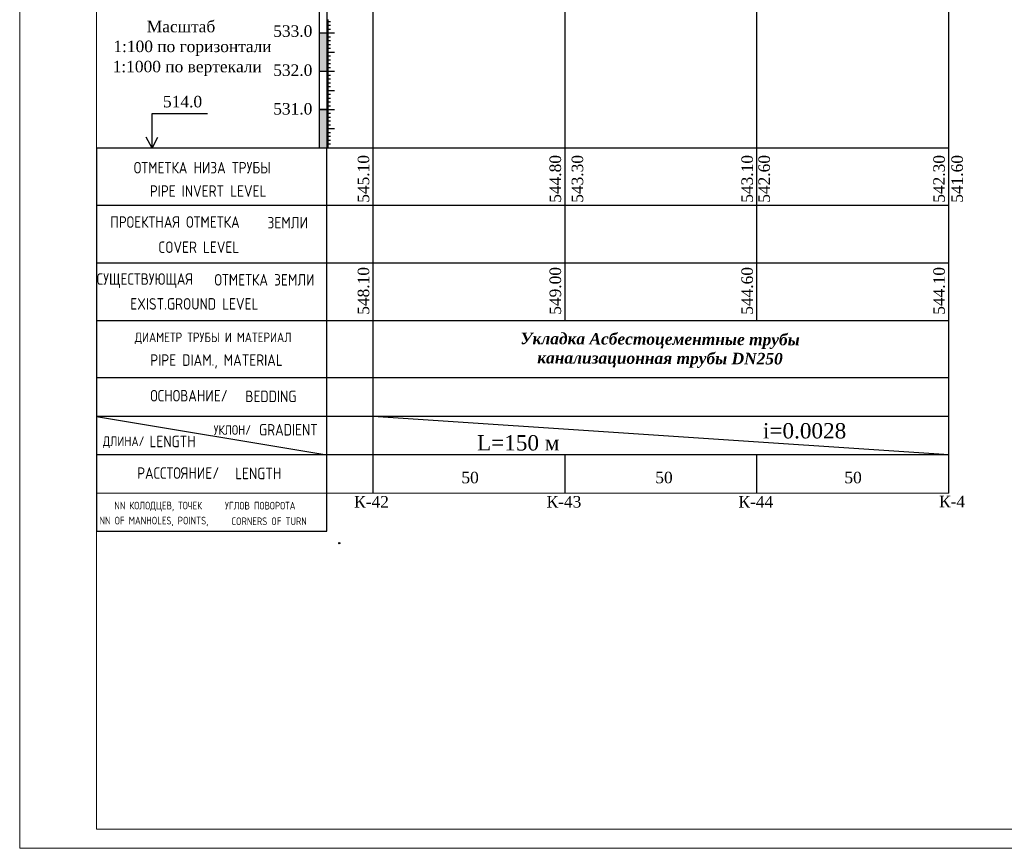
# Model space of a CAD drawing. Extents: x 0 to 362422, y 0 to 4201735.
# Tile 34 of 256: x 359889 to 360145, y 4197806 to 4198022. Entities that reach past the tile are written whole.
import ezdxf

# ---------------------------------------------------------------- set-up
doc = ezdxf.new("R2010")
doc.units = 0
doc.header["$LTSCALE"] = 0.5
doc.header["$MEASUREMENT"] = 0
doc.header["$PDMODE"] = 32
doc.header["$PDSIZE"] = 0.3
for name, color, linetype in [('(004) Точки рельефа', 7, 'Continuous'), ('(022) Возд. Линии', 7, 'Continuous'), ('Профил', 7, 'Continuous')]:
    doc.layers.add(name, color=color, linetype=linetype)
doc.layers.add('.', color=7, linetype='Continuous', lineweight=15)
doc.layers.add('Размеры', color=251, linetype='Continuous', lineweight=25)
doc.styles.add('_PP_TXT', font='simplex.shx', dxfattribs={"width": 0.8})
doc.styles.add('ariac', font='ARIALN.TTF')
doc.styles.add('seviyorum', font='times.ttf')
doc.styles.add('Times New Roman', font='times.ttf')
doc.styles.add('WROMLATS', font='wromlats.shx', dxfattribs={"bigfont": 'bigfont.shx'})

msp = doc.modelspace()

# ---------------------------------------------------------------- hatches: boundary and pattern name
at = {"layer": '.', "lineweight": 30}
h = msp.add_hatch(color=250, dxfattribs=at)
h.dxf.hatch_style = 1
h.set_gradient(color1=(51, 51, 51), color2=(214, 214, 214), tint=1)
h.paths.add_polyline_path([(359966.552, 4198008.998), (359968.552, 4198008.998), (359968.552, 4198018.998), (359966.552, 4198018.998)])
h = msp.add_hatch(color=250, dxfattribs=at)
h.dxf.hatch_style = 1
h.set_gradient(color1=(51, 51, 51), color2=(214, 214, 214), tint=1)
h.paths.add_polyline_path([(359966.552, 4197989.019), (359968.552, 4197989.019), (359968.552, 4197998.998), (359966.552, 4197998.998)])

# ---------------------------------------------------------------- linework, layer by layer
at = {"layer": '(004) Точки рельефа'}
msp.add_point((359971.837, 4197885.911, 532.065), dxfattribs=at)
at = {"layer": '(022) Возд. Линии', "color": 0, "lineweight": 25, "flags": 128}
for points in [[(359966.552, 4198198.934), (359966.552, 4197989.019)], [(359968.552, 4198198.934), (359968.552, 4197989.019)]]:
    msp.add_lwpolyline(points, dxfattribs=at)
at = {"linetype": 'Continuous'}
for p, q in [((359968.552, 4198022.377), (359969.057, 4198022.377)), ((359968.552, 4198022.277), (359969.057, 4198022.277)), ((359968.552, 4198022.177), (359969.057, 4198022.177)), ((359968.552, 4198022.077), (359969.057, 4198022.077)), ((359968.552, 4198021.977), (359969.566, 4198021.977)), ((359968.552, 4198021.877), (359969.057, 4198021.877)), ((359968.552, 4198021.777), (359969.057, 4198021.777)), ((359968.552, 4198021.677), (359969.057, 4198021.677)), ((359968.552, 4198021.577), (359969.057, 4198021.577)), ((359968.552, 4198021.477), (359969.057, 4198021.477)), ((359968.552, 4198021.377), (359969.057, 4198021.377)), ((359968.552, 4198021.277), (359969.057, 4198021.277)), ((359968.552, 4198021.177), (359969.057, 4198021.177)), ((359968.552, 4198021.077), (359969.057, 4198021.077)), ((359968.552, 4198020.977), (359969.566, 4198020.977)), ((359966.552, 4198018.977), (359970.58, 4198018.977)), ((359968.552, 4198020.877), (359969.057, 4198020.877)), ((359968.552, 4198020.777), (359969.057, 4198020.777)), ((359968.552, 4198020.677), (359969.057, 4198020.677)), ((359968.552, 4198020.577), (359969.057, 4198020.577)), ((359968.552, 4198020.477), (359969.057, 4198020.477)), ((359968.552, 4198020.377), (359969.057, 4198020.377)), ((359968.552, 4198020.277), (359969.057, 4198020.277)), ((359968.552, 4198020.177), (359969.057, 4198020.177)), ((359968.552, 4198020.077), (359969.057, 4198020.077)), ((359968.552, 4198019.977), (359969.566, 4198019.977)), ((359968.552, 4198019.877), (359969.057, 4198019.877)), ((359968.552, 4198019.777), (359969.057, 4198019.777)), ((359968.552, 4198019.677), (359969.057, 4198019.677)), ((359968.552, 4198019.577), (359969.057, 4198019.577)), ((359968.552, 4198019.477), (359969.057, 4198019.477)), ((359968.552, 4198019.377), (359969.057, 4198019.377)), ((359968.552, 4198019.277), (359969.057, 4198019.277)), ((359968.552, 4198019.177), (359969.057, 4198019.177)), ((359968.552, 4198019.077), (359969.057, 4198019.077)), ((359968.552, 4198018.877), (359969.057, 4198018.877)), ((359968.552, 4198018.777), (359969.057, 4198018.777)), ((359968.552, 4198018.677), (359969.057, 4198018.677)), ((359968.552, 4198018.577), (359969.057, 4198018.577)), ((359968.552, 4198018.477), (359969.057, 4198018.477)), ((359968.552, 4198018.377), (359969.057, 4198018.377)), ((359968.552, 4198018.277), (359969.057, 4198018.277)), ((359968.552, 4198018.177), (359969.057, 4198018.177)), ((359968.552, 4198018.077), (359969.057, 4198018.077)), ((359968.552, 4198017.977), (359969.566, 4198017.977)), ((359968.552, 4198017.877), (359969.057, 4198017.877)), ((359968.552, 4198017.777), (359969.057, 4198017.777)), ((359968.552, 4198017.677), (359969.057, 4198017.677)), ((359968.552, 4198017.577), (359969.057, 4198017.577)), ((359968.552, 4198017.477), (359969.057, 4198017.477)), ((359968.552, 4198017.377), (359969.057, 4198017.377)), ((359968.552, 4198017.277), (359969.057, 4198017.277)), ((359968.552, 4198017.177), (359969.057, 4198017.177)), ((359968.552, 4198017.077), (359969.057, 4198017.077)), ((359968.552, 4198016.977), (359969.566, 4198016.977)), ((359968.552, 4198016.877), (359969.057, 4198016.877)), ((359968.552, 4198016.777), (359969.057, 4198016.777)), ((359968.552, 4198016.677), (359969.057, 4198016.677)), ((359968.552, 4198016.577), (359969.057, 4198016.577)), ((359968.552, 4198016.477), (359969.057, 4198016.477)), ((359968.552, 4198016.377), (359969.057, 4198016.377)), ((359968.552, 4198016.277), (359969.057, 4198016.277)), ((359968.552, 4198016.177), (359969.057, 4198016.177)), ((359968.552, 4198016.077), (359969.057, 4198016.077)), ((359968.552, 4198015.977), (359969.566, 4198015.977)), ((359968.552, 4198015.877), (359969.057, 4198015.877)), ((359968.552, 4198015.777), (359969.057, 4198015.777)), ((359968.552, 4198015.677), (359969.057, 4198015.677)), ((359968.552, 4198015.577), (359969.057, 4198015.577)), ((359968.552, 4198015.477), (359969.057, 4198015.477)), ((359968.552, 4198015.377), (359969.057, 4198015.377)), ((359968.552, 4198015.277), (359969.057, 4198015.277)), ((359968.552, 4198015.177), (359969.057, 4198015.177)), ((359968.552, 4198015.077), (359969.057, 4198015.077)), ((359968.552, 4198014.977), (359969.566, 4198014.977)), ((359968.552, 4198014.877), (359969.057, 4198014.877)), ((359968.552, 4198014.777), (359969.057, 4198014.777)), ((359968.552, 4198014.677), (359969.057, 4198014.677)), ((359968.552, 4198014.577), (359969.057, 4198014.577)), ((359968.552, 4198014.477), (359969.057, 4198014.477)), ((359968.552, 4198014.377), (359969.057, 4198014.377)), ((359968.552, 4198014.277), (359969.057, 4198014.277)), ((359968.552, 4198014.177), (359969.057, 4198014.177)), ((359968.552, 4198014.077), (359969.057, 4198014.077)), ((359968.552, 4198013.977), (359970.58, 4198013.977)), ((359968.552, 4198013.877), (359969.057, 4198013.877)), ((359968.552, 4198013.777), (359969.057, 4198013.777)), ((359968.552, 4198013.677), (359969.057, 4198013.677)), ((359968.552, 4198013.577), (359969.057, 4198013.577)), ((359968.552, 4198013.477), (359969.057, 4198013.477)), ((359968.552, 4198013.377), (359969.057, 4198013.377)), ((359968.552, 4198013.277), (359969.057, 4198013.277)), ((359968.552, 4198013.177), (359969.057, 4198013.177)), ((359968.552, 4198013.077), (359969.057, 4198013.077)), ((359968.552, 4198012.977), (359969.566, 4198012.977)), ((359968.552, 4198012.877), (359969.057, 4198012.877)), ((359968.552, 4198012.777), (359969.057, 4198012.777)), ((359968.552, 4198012.677), (359969.057, 4198012.677)), ((359968.552, 4198012.577), (359969.057, 4198012.577)), ((359968.552, 4198012.477), (359969.057, 4198012.477)), ((359968.552, 4198012.377), (359969.057, 4198012.377)), ((359968.552, 4198012.277), (359969.057, 4198012.277)), ((359968.552, 4198012.177), (359969.057, 4198012.177)), ((359968.552, 4198012.077), (359969.057, 4198012.077)), ((359968.552, 4198011.977), (359969.566, 4198011.977)), ((359968.552, 4198011.877), (359969.057, 4198011.877)), ((359968.552, 4198011.777), (359969.057, 4198011.777)), ((359968.552, 4198011.677), (359969.057, 4198011.677)), ((359968.552, 4198011.577), (359969.057, 4198011.577)), ((359968.552, 4198011.477), (359969.057, 4198011.477)), ((359968.552, 4198011.377), (359969.057, 4198011.377)), ((359968.552, 4198011.277), (359969.057, 4198011.277)), ((359968.552, 4198011.177), (359969.057, 4198011.177)), ((359968.552, 4198011.077), (359969.057, 4198011.077)), ((359968.552, 4198010.977), (359969.566, 4198010.977)), ((359968.552, 4198010.877), (359969.057, 4198010.877)), ((359968.552, 4198010.777), (359969.057, 4198010.777)), ((359968.552, 4198010.677), (359969.057, 4198010.677)), ((359966.552, 4198008.998), (359970.58, 4198008.998)), ((359966.552, 4198008.977), (359970.58, 4198008.977)), ((359968.552, 4198010.577), (359969.057, 4198010.577)), ((359968.552, 4198010.477), (359969.057, 4198010.477)), ((359968.552, 4198010.377), (359969.057, 4198010.377)), ((359968.552, 4198010.277), (359969.057, 4198010.277)), ((359968.552, 4198010.177), (359969.057, 4198010.177)), ((359968.552, 4198010.077), (359969.057, 4198010.077)), ((359968.552, 4198009.977), (359969.566, 4198009.977)), ((359968.552, 4198009.877), (359969.057, 4198009.877)), ((359968.552, 4198009.777), (359969.057, 4198009.777)), ((359968.552, 4198009.677), (359969.057, 4198009.677)), ((359968.552, 4198009.577), (359969.057, 4198009.577)), ((359968.552, 4198009.477), (359969.057, 4198009.477)), ((359968.552, 4198009.377), (359969.057, 4198009.377)), ((359968.552, 4198009.277), (359969.057, 4198009.277)), ((359968.552, 4198009.177), (359969.057, 4198009.177)), ((359968.552, 4198009.077), (359969.057, 4198009.077)), ((359968.552, 4198008.898), (359969.057, 4198008.898)), ((359968.552, 4198008.798), (359969.057, 4198008.798)), ((359968.552, 4198008.698), (359969.057, 4198008.698)), ((359968.552, 4198008.598), (359969.057, 4198008.598)), ((359968.552, 4198008.498), (359969.057, 4198008.498)), ((359968.552, 4198008.398), (359969.057, 4198008.398)), ((359968.552, 4198008.298), (359969.057, 4198008.298)), ((359968.552, 4198008.198), (359969.057, 4198008.198)), ((359968.552, 4198008.098), (359969.057, 4198008.098)), ((359968.552, 4198007.998), (359969.566, 4198007.998)), ((359968.552, 4198007.898), (359969.057, 4198007.898)), ((359968.552, 4198007.798), (359969.057, 4198007.798)), ((359968.552, 4198007.698), (359969.057, 4198007.698)), ((359968.552, 4198007.598), (359969.057, 4198007.598)), ((359968.552, 4198007.498), (359969.057, 4198007.498)), ((359968.552, 4198007.398), (359969.057, 4198007.398)), ((359968.552, 4198007.298), (359969.057, 4198007.298)), ((359968.552, 4198007.198), (359969.057, 4198007.198)), ((359968.552, 4198007.098), (359969.057, 4198007.098)), ((359968.552, 4198006.998), (359969.566, 4198006.998)), ((359968.552, 4198006.898), (359969.057, 4198006.898)), ((359968.552, 4198006.798), (359969.057, 4198006.798)), ((359968.552, 4198006.698), (359969.057, 4198006.698)), ((359968.552, 4198006.598), (359969.057, 4198006.598)), ((359968.552, 4198006.498), (359969.057, 4198006.498)), ((359968.552, 4198006.398), (359969.057, 4198006.398)), ((359968.552, 4198006.298), (359969.057, 4198006.298)), ((359968.552, 4198006.198), (359969.057, 4198006.198)), ((359968.552, 4198006.098), (359969.057, 4198006.098)), ((359968.552, 4198005.998), (359969.566, 4198005.998)), ((359968.552, 4198005.898), (359969.057, 4198005.898)), ((359968.552, 4198005.798), (359969.057, 4198005.798)), ((359968.552, 4198005.698), (359969.057, 4198005.698)), ((359968.552, 4198005.598), (359969.057, 4198005.598)), ((359968.552, 4198005.498), (359969.057, 4198005.498)), ((359968.552, 4198005.398), (359969.057, 4198005.398)), ((359968.552, 4198005.298), (359969.057, 4198005.298)), ((359968.552, 4198005.198), (359969.057, 4198005.198)), ((359968.552, 4198005.098), (359969.057, 4198005.098)), ((359968.552, 4198004.998), (359969.566, 4198004.998)), ((359968.552, 4198004.898), (359969.057, 4198004.898)), ((359968.552, 4198004.798), (359969.057, 4198004.798)), ((359968.552, 4198004.698), (359969.057, 4198004.698)), ((359968.552, 4198004.598), (359969.057, 4198004.598)), ((359968.552, 4198004.498), (359969.057, 4198004.498)), ((359968.552, 4198004.398), (359969.057, 4198004.398)), ((359968.552, 4198004.298), (359969.057, 4198004.298)), ((359968.552, 4198004.198), (359969.057, 4198004.198)), ((359968.552, 4198004.098), (359969.057, 4198004.098)), ((359968.552, 4198003.998), (359970.58, 4198003.998)), ((359968.552, 4198003.898), (359969.057, 4198003.898)), ((359968.552, 4198003.798), (359969.057, 4198003.798)), ((359968.552, 4198003.698), (359969.057, 4198003.698)), ((359968.552, 4198003.598), (359969.057, 4198003.598))]:
    msp.add_line(p, q, dxfattribs=at)
at = {"color": 0, "linetype": 'Continuous'}
for p, q in [((359968.552, 4198003.498), (359969.057, 4198003.498)), ((359968.552, 4198003.398), (359969.057, 4198003.398)), ((359968.552, 4198003.298), (359969.057, 4198003.298)), ((359968.552, 4198003.198), (359969.057, 4198003.198)), ((359968.552, 4198003.098), (359969.057, 4198003.098)), ((359968.552, 4198002.998), (359969.566, 4198002.998)), ((359968.552, 4198002.898), (359969.057, 4198002.898)), ((359968.552, 4198002.798), (359969.057, 4198002.798)), ((359968.552, 4198002.698), (359969.057, 4198002.698)), ((359968.552, 4198002.598), (359969.057, 4198002.598)), ((359968.552, 4198002.498), (359969.057, 4198002.498)), ((359968.552, 4198002.398), (359969.057, 4198002.398)), ((359968.552, 4198002.298), (359969.057, 4198002.298)), ((359968.552, 4198002.198), (359969.057, 4198002.198)), ((359968.552, 4198002.098), (359969.057, 4198002.098)), ((359968.552, 4198001.998), (359969.566, 4198001.998)), ((359968.552, 4198001.898), (359969.057, 4198001.898)), ((359968.552, 4198001.798), (359969.057, 4198001.798)), ((359968.552, 4198001.698), (359969.057, 4198001.698)), ((359968.552, 4198001.598), (359969.057, 4198001.598)), ((359968.552, 4198001.498), (359969.057, 4198001.498)), ((359968.552, 4198001.398), (359969.057, 4198001.398)), ((359968.552, 4198001.298), (359969.057, 4198001.298)), ((359968.552, 4198001.198), (359969.057, 4198001.198)), ((359968.552, 4198001.098), (359969.057, 4198001.098)), ((359968.552, 4198000.998), (359969.566, 4198000.998)), ((359968.552, 4198000.898), (359969.057, 4198000.898)), ((359968.552, 4198000.798), (359969.057, 4198000.798)), ((359968.552, 4198000.698), (359969.057, 4198000.698)), ((359968.552, 4198000.598), (359969.057, 4198000.598)), ((359968.552, 4198000.498), (359969.057, 4198000.498)), ((359968.552, 4198000.398), (359969.057, 4198000.398)), ((359966.552, 4197998.998), (359970.58, 4197998.998)), ((359968.552, 4198000.298), (359969.057, 4198000.298)), ((359968.552, 4198000.198), (359969.057, 4198000.198)), ((359968.552, 4198000.098), (359969.057, 4198000.098)), ((359968.552, 4197999.998), (359969.566, 4197999.998)), ((359968.552, 4197999.898), (359969.057, 4197999.898)), ((359968.552, 4197999.798), (359969.057, 4197999.798)), ((359968.552, 4197999.698), (359969.057, 4197999.698)), ((359968.552, 4197999.598), (359969.057, 4197999.598)), ((359968.552, 4197999.498), (359969.057, 4197999.498)), ((359968.552, 4197999.398), (359969.057, 4197999.398)), ((359968.552, 4197999.298), (359969.057, 4197999.298)), ((359968.552, 4197999.198), (359969.057, 4197999.198)), ((359968.552, 4197999.098), (359969.057, 4197999.098)), ((359968.552, 4197998.919), (359969.057, 4197998.919)), ((359968.552, 4197998.819), (359969.057, 4197998.819)), ((359968.552, 4197998.719), (359969.057, 4197998.719)), ((359968.552, 4197998.619), (359969.057, 4197998.619)), ((359968.552, 4197998.519), (359969.057, 4197998.519)), ((359968.552, 4197998.419), (359969.057, 4197998.419)), ((359968.552, 4197998.319), (359969.057, 4197998.319)), ((359968.552, 4197998.219), (359969.057, 4197998.219)), ((359968.552, 4197998.119), (359969.057, 4197998.119)), ((359968.552, 4197998.019), (359969.566, 4197998.019)), ((359968.552, 4197997.919), (359969.057, 4197997.919)), ((359968.552, 4197997.819), (359969.057, 4197997.819)), ((359968.552, 4197997.719), (359969.057, 4197997.719)), ((359968.552, 4197997.619), (359969.057, 4197997.619)), ((359968.552, 4197997.519), (359969.057, 4197997.519)), ((359968.552, 4197997.419), (359969.057, 4197997.419)), ((359968.552, 4197997.319), (359969.057, 4197997.319)), ((359968.552, 4197997.219), (359969.057, 4197997.219)), ((359968.552, 4197997.119), (359969.057, 4197997.119)), ((359968.552, 4197997.019), (359969.566, 4197997.019)), ((359968.552, 4197996.919), (359969.057, 4197996.919)), ((359968.552, 4197996.819), (359969.057, 4197996.819)), ((359968.552, 4197996.719), (359969.057, 4197996.719)), ((359968.552, 4197996.619), (359969.057, 4197996.619)), ((359968.552, 4197996.519), (359969.057, 4197996.519)), ((359968.552, 4197996.419), (359969.057, 4197996.419)), ((359968.552, 4197996.319), (359969.057, 4197996.319)), ((359968.552, 4197996.219), (359969.057, 4197996.219)), ((359968.552, 4197996.119), (359969.057, 4197996.119)), ((359968.552, 4197996.019), (359969.566, 4197996.019)), ((359968.552, 4197995.919), (359969.057, 4197995.919)), ((359968.552, 4197995.819), (359969.057, 4197995.819)), ((359968.552, 4197995.719), (359969.057, 4197995.719)), ((359968.552, 4197995.619), (359969.057, 4197995.619)), ((359968.552, 4197995.519), (359969.057, 4197995.519)), ((359968.552, 4197995.419), (359969.057, 4197995.419)), ((359968.552, 4197995.319), (359969.057, 4197995.319)), ((359968.552, 4197995.219), (359969.057, 4197995.219)), ((359968.552, 4197995.119), (359969.057, 4197995.119)), ((359968.552, 4197995.019), (359969.566, 4197995.019)), ((359968.552, 4197994.919), (359969.057, 4197994.919)), ((359968.552, 4197994.819), (359969.057, 4197994.819)), ((359968.552, 4197994.719), (359969.057, 4197994.719)), ((359968.552, 4197994.619), (359969.057, 4197994.619)), ((359968.552, 4197994.519), (359969.057, 4197994.519)), ((359968.552, 4197994.419), (359969.057, 4197994.419)), ((359968.552, 4197994.319), (359969.057, 4197994.319)), ((359968.552, 4197994.219), (359969.057, 4197994.219)), ((359968.552, 4197994.119), (359969.057, 4197994.119)), ((359968.552, 4197994.019), (359970.58, 4197994.019)), ((359968.552, 4197993.919), (359969.057, 4197993.919)), ((359968.552, 4197993.819), (359969.057, 4197993.819)), ((359968.552, 4197993.719), (359969.057, 4197993.719)), ((359968.552, 4197993.619), (359969.057, 4197993.619)), ((359968.552, 4197993.519), (359969.057, 4197993.519)), ((359968.552, 4197993.419), (359969.057, 4197993.419)), ((359968.552, 4197993.319), (359969.057, 4197993.319)), ((359968.552, 4197993.219), (359969.057, 4197993.219)), ((359968.552, 4197993.119), (359969.057, 4197993.119)), ((359968.552, 4197993.019), (359969.566, 4197993.019)), ((359968.552, 4197992.919), (359969.057, 4197992.919)), ((359968.552, 4197992.819), (359969.057, 4197992.819)), ((359968.552, 4197992.719), (359969.057, 4197992.719)), ((359968.552, 4197992.619), (359969.057, 4197992.619)), ((359968.552, 4197992.519), (359969.057, 4197992.519)), ((359968.552, 4197992.419), (359969.057, 4197992.419)), ((359968.552, 4197992.319), (359969.057, 4197992.319)), ((359968.552, 4197992.219), (359969.057, 4197992.219)), ((359968.552, 4197992.119), (359969.057, 4197992.119)), ((359968.552, 4197992.019), (359969.566, 4197992.019)), ((359968.552, 4197991.919), (359969.057, 4197991.919)), ((359968.552, 4197991.819), (359969.057, 4197991.819)), ((359968.552, 4197991.719), (359969.057, 4197991.719)), ((359968.552, 4197991.619), (359969.057, 4197991.619)), ((359968.552, 4197991.519), (359969.057, 4197991.519)), ((359968.552, 4197991.419), (359969.057, 4197991.419)), ((359968.552, 4197991.319), (359969.057, 4197991.319)), ((359968.552, 4197991.219), (359969.057, 4197991.219)), ((359968.552, 4197991.119), (359969.057, 4197991.119)), ((359968.552, 4197991.019), (359969.566, 4197991.019)), ((359968.552, 4197990.919), (359969.057, 4197990.919)), ((359968.552, 4197990.819), (359969.057, 4197990.819)), ((359968.552, 4197990.719), (359969.057, 4197990.719)), ((359968.552, 4197990.619), (359969.057, 4197990.619)), ((359968.552, 4197990.519), (359969.057, 4197990.519)), ((359968.552, 4197990.419), (359969.057, 4197990.419)), ((359968.552, 4197990.319), (359969.057, 4197990.319)), ((359968.552, 4197990.219), (359969.057, 4197990.219)), ((359968.552, 4197990.119), (359969.057, 4197990.119)), ((359966.552, 4197989.019, -281.08), (359970.58, 4197989.019)), ((359968.552, 4197990.019), (359969.566, 4197990.019)), ((359968.552, 4197989.919), (359969.057, 4197989.919)), ((359968.552, 4197989.819), (359969.057, 4197989.819)), ((359968.552, 4197989.719), (359969.057, 4197989.719)), ((359968.552, 4197989.619), (359969.057, 4197989.619)), ((359968.552, 4197989.519), (359969.057, 4197989.519)), ((359968.552, 4197989.419), (359969.057, 4197989.419)), ((359968.552, 4197989.319), (359969.057, 4197989.319)), ((359968.552, 4197989.219), (359969.057, 4197989.219)), ((359968.552, 4197989.119), (359969.057, 4197989.119))]:
    msp.add_line(p, q, dxfattribs=at)
at = {"color": 0}
for p, q in [((359923.031, 4197988.962), (359923.031, 4197997.97)), ((359923.031, 4197997.97), (359937.522, 4197997.97)), ((359923.031, 4197988.962), (359921.548, 4197991.798)), ((359923.031, 4197988.962), (359924.514, 4197991.798)), ((359908.552, 4197989.019), (359968.552, 4197989.019)), ((359908.552, 4197989.019), (359908.552, 4197889.019)), ((359968.552, 4197989.019, 267.491), (360130.661, 4197989.019, 267.491)), ((359968.552, 4197889.019), (359968.552, 4197989.019)), ((359908.552, 4197974.019), (359968.552, 4197974.019)), ((359968.552, 4197974.019, 267.491), (360130.691, 4197974.019, 267.491)), ((359908.552, 4197959.019), (359968.552, 4197959.019)), ((359968.552, 4197959.019, 267.491), (360130.661, 4197959.019, 267.491)), ((359908.552, 4197944.019), (359968.552, 4197944.019)), ((359968.552, 4197944.019, 267.491), (360130.661, 4197944.019, 267.491)), ((359968.552, 4197929.019), (359908.552, 4197929.019)), ((360130.661, 4197929.019, 267.491), (359968.552, 4197929.019, 267.491)), ((359908.552, 4197919.019), (359968.552, 4197919.019)), ((359908.552, 4197918.962), (359968.552, 4197908.962)), ((359968.552, 4197919.019, 267.491), (360130.661, 4197919.019, 267.491)), ((359980.661, 4197919.019, 267.491), (360130.661, 4197909.019)), ((359908.552, 4197909.019), (359968.552, 4197909.019)), ((359968.552, 4197909.019, 267.491), (360130.661, 4197909.019, 267.491))]:
    msp.add_line(p, q, dxfattribs=at)
at = {"linetype": 'ByBlock', "lineweight": 13, "ltscale": 0.6}
for p, q in [((359968.552, 4197898.984), (359908.552, 4197898.984)), ((360130.661, 4197898.984, 267.491), (359968.552, 4197898.984, 267.491))]:
    msp.add_line(p, q, dxfattribs=at)
at = {"elevation": 802.472}
for points in [[(359980.661, 4197898.984), (359980.661, 4198186.114)], [(360030.661, 4197944.019), (360030.661, 4198184.831)], [(360080.661, 4197944.019), (360080.661, 4198184.911)], [(360030.661, 4197898.984), (360030.661, 4197909.019)], [(360080.661, 4197898.984), (360080.661, 4197909.019)]]:
    msp.add_lwpolyline(points, dxfattribs=at)
for points in [[(360130.661, 4197909.019), (360130.661, 4198184.911)], [(360130.661, 4197898.984), (360130.661, 4197909.019)]]:
    msp.add_lwpolyline(points)
at = {"layer": 'Defpoints', "color": 0, "lineweight": 13}
for p, q in [((359888.552, 4197806.337), (359888.552, 4198226.337)), ((359908.552, 4197811.337), (359908.552, 4198221.337)), ((359908.552, 4197811.337), (360259.281, 4197811.337)), ((359888.552, 4197806.337), (360401.719, 4197806.337))]:
    msp.add_line(p, q, dxfattribs=at)
at = {"layer": 'Размеры', "color": 0}
for p, q in [((359966.552, 4198018.977), (359968.552, 4198018.977)), ((359966.552, 4198008.998), (359968.552, 4198008.998)), ((359966.552, 4198008.998), (359968.552, 4198008.998)), ((359966.552, 4198008.977), (359968.552, 4198008.977)), ((359966.552, 4197998.977), (359968.552, 4197998.977)), ((359968.552, 4197998.977, -281.08), (359966.552, 4197998.977, -281.08)), ((359966.552, 4197998.977, -281.08), (359966.552, 4197989.019, -281.08))]:
    msp.add_line(p, q, dxfattribs=at)
at = {"layer": 'Размеры'}
msp.add_lwpolyline([(359908.552, 4197889.019), (359968.552, 4197889.019)], dxfattribs=at)

# ---------------------------------------------------------------- texts
at = {"color": 0, "style": '_PP_TXT', "width": 0.8}
for s, height, p in [('ОТМЕТКА НИЗА ТРУБЫ', 3, (359918.291, 4197982.338)), ('PIPE INVERT LEVEL', 3, (359922.469, 4197976.245)), ('ПРОЕКТНАЯ ОТМЕТКА', 3, (359912.152, 4197968.162)), ('ЗЕМЛИ', 3, (359953.157, 4197967.993)), ('COVER LEVEL', 3, (359924.677, 4197961.597)), ('СУЩЕСТВУЮЩАЯ', 3, (359908.626, 4197953.292)), ('ОТМЕТКА ЗЕМЛИ', 3, (359939.305, 4197953.09)), ('EXIST.GROUND LEVEL', 3, (359917.385, 4197946.82)), ('ДИАМЕТР ТРУБЫ И МАТЕРИАЛ', 2.5, (359918.552, 4197938.34)), ('PIPE DIAM., MATERIAL', 3, (359922.589, 4197932.16)), ('ОСНОВАНИЕ/', 3, (359922.582, 4197922.868)), ('BEDDING', 3, (359947.351, 4197922.694)), ('УКЛОН/', 2.5, (359939.091, 4197914.176)), ('GRADIENT', 3, (359950.918, 4197913.988)), ('ДЛИНА/', 2.5, (359910.228, 4197911.244)), ('LENGTH', 3, (359922.377, 4197910.928)), ('РАССТОЯНИЕ/', 3, (359919.155, 4197902.692)), ('LENGTH', 3, (359944.701, 4197902.592)), ('NN КОЛОДЦЕВ, ТОЧЕК', 2, (359913.214, 4197894.719)), ('УГЛОВ ПОВОРОТА', 2, (359942.041, 4197894.695)), ('NN OF MANHOLES, POINTS,', 2, (359909.346, 4197890.808)), ('CORNERS OF TURN', 2, (359943.731, 4197890.635))]:
    msp.add_text(s, height=height, dxfattribs=at).set_placement(p)
at = {"color": 5, "char_height": 3, "attachment_point": 1, "style": 'ariac'}
for s, insert in [('{\\fTimes New Roman|b0|i0|c204|p18;\\C0;53\\fTimes New Roman|b0|i0|c0|p18;3\\fTimes New Roman|b0|i0|c204|p18;.0}', (359954.623, 4198020.967)), ('{\\fTimes New Roman|b0|i0|c204|p18;\\C0;53\\fTimes New Roman|b0|i0|c0|p18;2\\fTimes New Roman|b0|i0|c204|p18;.0}', (359954.623, 4198010.767)), ('{\\fTimes New Roman|b0|i0|c204|p18;\\C0;51\\fTimes New Roman|b0|i0|c0|p18;4\\fTimes New Roman|b0|i0|c204|p18;.0}', (359925.896, 4198002.568)), ('{\\fTimes New Roman|b0|i0|c204|p18;\\C0;53\\fTimes New Roman|b0|i0|c0|p18;1\\fTimes New Roman|b0|i0|c204|p18;.0}', (359954.623, 4198000.688))]:
    msp.add_mtext_dynamic_manual_height_columns(s, width=16.55794, gutter_width=15, heights=[0], dxfattribs=dict(at, insert=insert))
at = {"color": 0, "linetype": 'ByBlock', "lineweight": 30, "char_height": 3, "attachment_point": 2, "rotation": 90, "style": 'Times New Roman'}
for s, insert, width in [('\\pxi0.35912;545.10', (359976.63, 4197980.374, 1069.962), 11.95646), ('\\pxi0.35912;544.80', (360026.63, 4197980.374, 1069.962), 11.22814), ('\\pxi0.35912;543.30', (360032.386, 4197980.374, 1069.962), 11.95646), ('\\pxi0.35912;543.10', (360076.63, 4197980.374, 1069.962), 11.95646), ('\\pxi0.35912;542.60', (360081.066, 4197980.374, 1069.962), 11.95646), ('\\pxi0.35912;542.30', (360126.63, 4197980.374, 267.491), 16.48228), ('\\pxi0.35912;541.60', (360131.347, 4197980.374, 267.491), 11.95646), ('548.10', (359976.63, 4197951.702, 802.472), 11.95646), ('549.00', (360026.63, 4197951.702, 802.472), 11.95646), ('544.60', (360076.63, 4197951.702, 802.472), 11.95646), ('544.10', (360126.63, 4197951.702), 11.95646)]:
    msp.add_mtext(s, dxfattribs=dict(at, insert=insert, width=width))
at = {"ltscale": 0.5, "insert": (360055.439, 4197940.654, -267.491), "char_height": 3, "width": 76.86193, "attachment_point": 2, "rotation": 359.7504}
msp.add_mtext('{\\fTimes New Roman|b1|i1|c204|p18;Укладка Асбестоцементные трубы канализационная трубы DN\\fTimes New Roman|b1|i1|c0|p18;250\\fTimes New Roman|b1|i1|c204|p18;  }', dxfattribs=at)
at = {"color": 0, "linetype": 'ByBlock', "lineweight": 30, "attachment_point": 2, "style": 'seviyorum'}
for s, insert, char_height, width in [('\\pxi0.35912;i=0.0028', (360092.378, 4197917.22, 534.981), 4, 22.93847), ('\\pxi0.35912;L=150 м', (360017.754, 4197914.088, 267.491), 4, 54.69443), ('\\pxi0.35912;50', (360005.388, 4197904.537, 534.981), 3, 22.93847), ('\\pxi0.35912;50', (360055.917, 4197904.537, 534.981), 3, 22.93847), ('\\pxi0.35912;50', (360105.191, 4197904.537, 534.981), 3, 22.93847), ('\\pxi0.35912;К-42', (359979.698, 4197898.213, 534.981), 3, 22.93847), ('\\pxi0.35912;К-43', (360029.844, 4197898.213, 534.981), 3, 22.79572), ('\\pxi0.35912;К-44', (360079.844, 4197898.213, 534.981), 3, 22.93847), ('\\pxi0.35912;К-4', (360130.979, 4197898.28, -267.491), 3, 22.93847)]:
    msp.add_mtext(s, dxfattribs=dict(at, insert=insert, char_height=char_height, width=width))
at = {"layer": 'Профил', "lineweight": 30, "ltscale": 0.13, "char_height": 3, "width": 70.69722, "attachment_point": 2, "style": 'WROMLATS'}
for s, insert in [('{\\fTimes New Roman|b0|i0|c204|p18;\\C0;Масштаб }', (359930.592, 4198022.137, -153.845)), ('{\\Fwromlats,bigfont|c204; \\fTimes New Roman|b0|i0|c204|p18;1:100\\Fwromlats,bigfont|c204; \\fTimes New Roman|b0|i0|c204|p18;по\\Fwromlats,bigfont|c204; \\fTimes New Roman|b0|i0|c204|p18;горизонтали\\Fwromlats,bigfont|c204;  }', (359933.017, 4198016.971, 735.974)), ('{\\fTimes New Roman|b0|i0|c204|p18; 1:1000 по вертекали }', (359931.634, 4198011.713, 735.974))]:
    msp.add_mtext(s, dxfattribs=dict(at, insert=insert))

doc.saveas('drawing.dxf')
